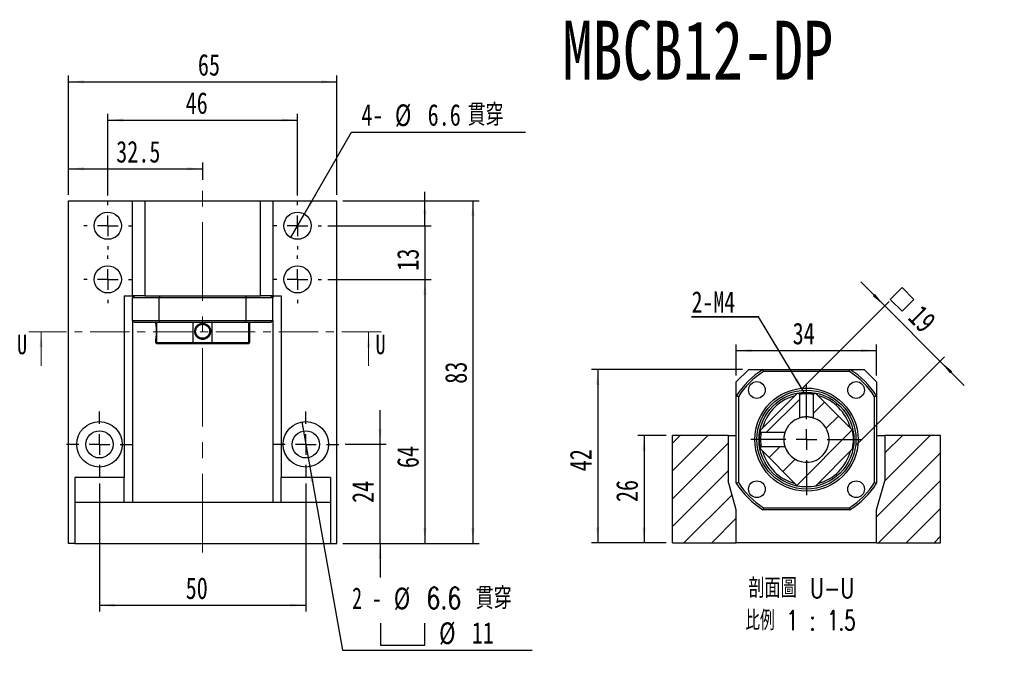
# Model space of a CAD drawing. Header units: millimetres. Extents: x 29 to 286, y 12 to 199.
# Tile 3 of 9: x 29 to 188, y 95 to 199. Entities that reach past the tile are written whole.
import ezdxf

# ---------------------------------------------------------------- set-up
doc = ezdxf.new("R2010")
doc.units = ezdxf.units.MM
doc.linetypes.add('CENTER', pattern=[10.16, 6.35, -1.27, 1.27, -1.27])
doc.linetypes.add('CENTERX2', pattern=[20.32, 12.7, -2.54, 2.54, -2.54])
doc.layers.add('FORMAT', color=7, linetype='Continuous')
doc.styles.add('SLDTEXTSTYLE0', font='TXT', dxfattribs={"width": 0.75})
doc.styles.add('SLDTEXTSTYLE2', font='TXT', dxfattribs={"width": 0.75, "bigfont": 'bigfont'})
doc.styles.add('SLDTEXTSTYLE4', font='TXT', dxfattribs={"width": 0.666667})
doc.styles.add('SLDTEXTSTYLE5', font='TXT', dxfattribs={"width": 0.675, "bigfont": 'bigfont'})
doc.dimstyles.new('SLDDIMSTYLE2', dxfattribs={"dimtxt": 3.5, "dimasz": 2.5, "dimexe": 0, "dimexo": 0.0625, "dimgap": 0.875, "dimtad": 1, "dimdec": 1, "dimlfac": 1.5, "dimrnd": 1e-09, "dimzin": 12, "dimdsep": 46, "dimtxsty": 'SLDTEXTSTYLE0', "dimsah": 1, "dimcen": 0.09, "dimadec": 0, "dimazin": 3, "dimtfac": 1, "dimtdec": 1, "dimtmove": 0, "dimatfit": 0, "dimfxl": 1, "dimfrac": 2, "dimtolj": 1, "dimtzin": 12, "dimarcsym": 0})
doc.dimstyles.new('SLDDIMSTYLE3', dxfattribs={"dimtxt": 3.5, "dimasz": 2.5, "dimexe": 0, "dimexo": 0.0625, "dimgap": 0.875, "dimtad": 1, "dimlfac": 1.5, "dimrnd": 1e-09, "dimzin": 12, "dimdsep": 46, "dimtxsty": 'SLDTEXTSTYLE0', "dimsah": 1, "dimcen": 0.09, "dimadec": 0, "dimazin": 3, "dimtfac": 1, "dimtofl": 0, "dimtmove": 0, "dimatfit": 3, "dimfxl": 1, "dimfrac": 2, "dimtolj": 1, "dimtzin": 12, "dimarcsym": 0})
doc.dimstyles.new('SLDDIMSTYLE4', dxfattribs={"dimtxt": 3.5, "dimasz": 2.5, "dimexe": 0, "dimexo": 0.0625, "dimgap": 0.875, "dimtad": 1, "dimlfac": 1.5, "dimrnd": 1e-09, "dimzin": 12, "dimdsep": 46, "dimtxsty": 'SLDTEXTSTYLE0', "dimsah": 1, "dimcen": 0.09, "dimadec": 0, "dimazin": 3, "dimtfac": 1, "dimtmove": 0, "dimatfit": 0, "dimfxl": 1, "dimfrac": 2, "dimtolj": 1, "dimtzin": 12, "dimarcsym": 0})
doc.dimstyles.new('SLDDIMSTYLE5', dxfattribs={"dimtxt": 3.5, "dimasz": 2.5, "dimexe": 0, "dimexo": 0.0625, "dimgap": 0.875, "dimtad": 0, "dimtih": 1, "dimtoh": 1, "dimdec": 1, "dimlfac": 1.5, "dimrnd": 1e-09, "dimzin": 12, "dimdsep": 46, "dimtxsty": 'SLDTEXTSTYLE0', "dimblk1": 'NONE', "dimsah": 1, "dimcen": 0, "dimadec": 0, "dimazin": 3, "dimtfac": 1, "dimtdec": 1, "dimtmove": 0, "dimatfit": 3, "dimldrblk": 'NONE', "dimfxl": 1, "dimfrac": 2, "dimtolj": 1, "dimtzin": 12, "dimarcsym": 0})

# ---------------------------------------------------------------- blocks, each defined once
blk = doc.blocks.new('_D')
at = {"layer": 'FORMAT', "color": 7}
for p, q in [((37.14, 170.33), (37.14, 175.53)), ((58.81, 172.72), (58.81, 175.53)), ((37.14, 174.53), (58.81, 174.53))]:
    blk.add_line(p, q, dxfattribs=at)
for points in [[(37.14, 174.53), (39.64, 174.28), (39.64, 174.78)], [(58.81, 174.53), (56.31, 174.78), (56.31, 174.28)]]:
    blk.add_solid(points, dxfattribs=at)
at = {"layer": 'FORMAT', "color": 7, "insert": (44.84, 179.04), "char_height": 3.5, "attachment_point": 1, "style": 'SLDTEXTSTYLE0'}
blk.add_mtext('32.5', dxfattribs=at)
blk = doc.blocks.new('_D_1')
at = {"layer": 'FORMAT', "color": 7}
for p, q in [((37.14, 170.33), (37.14, 189.58)), ((80.47, 170.33), (80.47, 189.58)), ((37.14, 188.58), (80.47, 188.58))]:
    blk.add_line(p, q, dxfattribs=at)
for points in [[(37.14, 188.58), (39.64, 188.33), (39.64, 188.83)], [(80.47, 188.58), (77.97, 188.83), (77.97, 188.33)]]:
    blk.add_solid(points, dxfattribs=at)
at = {"layer": 'FORMAT', "color": 7, "insert": (58.04, 193.09), "char_height": 3.5, "attachment_point": 1, "style": 'SLDTEXTSTYLE0'}
blk.add_mtext('65', dxfattribs=at)
blk = doc.blocks.new('_D_2')
at = {"layer": 'FORMAT', "color": 7}
for p, q in [((87.47, 130), (87.47, 135.5)), ((81.81, 130), (88.47, 130)), ((87.47, 114), (87.47, 130)), ((81.47, 114), (88.47, 114)), ((87.47, 114), (87.47, 108.5))]:
    blk.add_line(p, q, dxfattribs=at)
for points in [[(87.47, 130), (87.72, 132.5), (87.22, 132.5)], [(87.47, 114), (87.22, 111.5), (87.72, 111.5)]]:
    blk.add_solid(points, dxfattribs=at)
at = {"layer": 'FORMAT', "color": 7, "insert": (82.95, 120.53), "char_height": 3.5, "attachment_point": 1, "rotation": 90, "style": 'SLDTEXTSTYLE0'}
blk.add_mtext('24', dxfattribs=at)
blk = doc.blocks.new('_D_3')
at = {"layer": 'FORMAT', "color": 7}
for p, q in [((81.47, 169.33), (103.47, 169.33)), ((102.47, 169.33), (102.47, 114)), ((81.47, 114), (103.47, 114))]:
    blk.add_line(p, q, dxfattribs=at)
for points in [[(102.47, 169.33), (102.22, 166.83), (102.72, 166.83)], [(102.47, 114), (102.72, 116.5), (102.22, 116.5)]]:
    blk.add_solid(points, dxfattribs=at)
at = {"layer": 'FORMAT', "color": 7, "insert": (97.96, 139.79), "char_height": 3.5, "attachment_point": 1, "rotation": 90, "style": 'SLDTEXTSTYLE0'}
blk.add_mtext('83', dxfattribs=at)
blk = doc.blocks.new('SW_SYMBOL_HOLE_SPOT')
at = {"layer": 'FORMAT', "color": 0}
for p, q in [((0, 875), (0, 75)), ((1600, 75), (1600, 875)), ((0, 75), (1600, 75))]:
    blk.add_line(p, q, dxfattribs=at)
blk = doc.blocks.new('_D_4')
at = {"layer": 'FORMAT'}
for p, q in [((74.83, 133.61), (76.11, 126.39)), ((76.11, 126.39), (81.37, 96.72)), ((81.37, 96.72), (112.05, 96.72))]:
    blk.add_line(p, q, dxfattribs=at)
blk.add_solid([(76.11, 126.39), (76.3, 123.88), (76.8, 123.97)], dxfattribs=at)
at = {"layer": 'FORMAT', "xscale": 0.0044707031, "yscale": 0.0044707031, "zscale": 0.0044707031}
blk.add_blockref('SW_SYMBOL_HOLE_SPOT', (87.55, 97.2), dxfattribs=at)
at = {"layer": 'FORMAT', "char_height": 3.5, "attachment_point": 1}
for s, insert, style in [('2 -', (82.96, 106.89), 'SLDTEXTSTYLE4'), ('%%c', (89.68, 106.84), 'SLDTEXTSTYLE0'), ('6.6 \\M+18AD1\\M+190FA', (94.96, 106.89), 'SLDTEXTSTYLE2'), ('%%c', (97, 101.23), 'SLDTEXTSTYLE0'), ('11', (102.28, 101.28), 'SLDTEXTSTYLE0')]:
    blk.add_mtext(s, dxfattribs=dict(at, insert=insert, style=style))
blk = doc.blocks.new('_NONE')
blk = doc.blocks.new('_D_5')
at = {"layer": 'FORMAT', "color": 7}
for p, q in [((43.47, 170.2), (43.47, 183.4)), ((74.14, 170.2), (74.14, 183.4)), ((43.47, 182.4), (74.14, 182.4))]:
    blk.add_line(p, q, dxfattribs=at)
for points in [[(43.47, 182.4), (45.97, 182.15), (45.97, 182.65)], [(74.14, 182.4), (71.64, 182.65), (71.64, 182.15)]]:
    blk.add_solid(points, dxfattribs=at)
at = {"layer": 'FORMAT', "color": 7, "insert": (56.06, 186.91), "char_height": 3.5, "attachment_point": 1, "style": 'SLDTEXTSTYLE0'}
blk.add_mtext('46', dxfattribs=at)
blk = doc.blocks.new('_D_6')
at = {"layer": 'FORMAT', "color": 7}
for p, q in [((94.71, 165.33), (94.71, 170.83)), ((79.01, 165.33), (95.71, 165.33)), ((94.71, 165.33), (94.71, 156.66)), ((79.01, 156.66), (95.71, 156.66)), ((94.71, 156.66), (94.71, 151.16))]:
    blk.add_line(p, q, dxfattribs=at)
for points in [[(94.71, 165.33), (94.96, 167.83), (94.46, 167.83)], [(94.71, 156.66), (94.46, 154.16), (94.96, 154.16)]]:
    blk.add_solid(points, dxfattribs=at)
at = {"layer": 'FORMAT', "color": 7, "insert": (90.2, 158.06), "char_height": 3.5, "attachment_point": 1, "rotation": 90, "style": 'SLDTEXTSTYLE0'}
blk.add_mtext('13', dxfattribs=at)
blk = doc.blocks.new('_D_7')
at = {"layer": 'FORMAT', "color": 7}
for p, q in [((79.01, 156.66), (95.71, 156.66)), ((94.71, 156.66), (94.71, 114)), ((81.47, 114), (95.71, 114))]:
    blk.add_line(p, q, dxfattribs=at)
for points in [[(94.71, 156.66), (94.46, 154.16), (94.96, 154.16)], [(94.71, 114), (94.96, 116.5), (94.46, 116.5)]]:
    blk.add_solid(points, dxfattribs=at)
at = {"layer": 'FORMAT', "color": 7, "insert": (90.2, 126.16), "char_height": 3.5, "attachment_point": 1, "rotation": 90, "style": 'SLDTEXTSTYLE0'}
blk.add_mtext('64', dxfattribs=at)
blk = doc.blocks.new('_D_8')
at = {"layer": 'FORMAT', "color": 7}
for p, q in [((42.14, 123.66), (42.14, 103)), ((75.47, 123.66), (75.47, 103)), ((42.14, 104), (75.47, 104))]:
    blk.add_line(p, q, dxfattribs=at)
for points in [[(42.14, 104), (44.64, 103.75), (44.64, 104.25)], [(75.47, 104), (72.97, 104.25), (72.97, 103.75)]]:
    blk.add_solid(points, dxfattribs=at)
at = {"layer": 'FORMAT', "color": 7, "insert": (56.06, 108.51), "char_height": 3.5, "attachment_point": 1, "style": 'SLDTEXTSTYLE0'}
blk.add_mtext('50', dxfattribs=at)
blk = doc.blocks.new('_D_9')
at = {"layer": 'FORMAT'}
for p, q in [((75.24, 167.24), (82.86, 180.43)), ((82.86, 180.43), (110.95, 180.43)), ((73.04, 163.43), (75.24, 167.24))]:
    blk.add_line(p, q, dxfattribs=at)
blk.add_solid([(75.24, 167.24), (76.71, 169.28), (76.27, 169.53)], dxfattribs=at)
at = {"layer": 'FORMAT', "char_height": 3.5, "attachment_point": 1}
for s, insert, style in [('4-', (84.44, 184.99), 'SLDTEXTSTYLE0'), ('%%c', (89.87, 184.94), 'SLDTEXTSTYLE0'), ('6.6', (95.15, 184.99), 'SLDTEXTSTYLE0'), ('\\M+18AD1\\M+190FA', (101.62, 184.99), 'SLDTEXTSTYLE2')]:
    blk.add_mtext(s, dxfattribs=dict(at, insert=insert, style=style))
blk = doc.blocks.new('SW_CENTERMARKSYMBOL_2')
at = {"layer": 'FORMAT', "color": 0}
for p, q in [((0, 3.33), (0, 5.33)), ((0, 0), (0, 1.67)), ((-3.33, 0), (-5.33, 0)), ((0, 0), (-1.67, 0)), ((0, 0), (0, -1.67)), ((0, 0), (1.67, 0)), ((3.33, 0), (5.33, 0)), ((0, -3.33), (0, -5.33))]:
    blk.add_line(p, q, dxfattribs=at)
blk = doc.blocks.new('SW_CENTERMARKSYMBOL_3')
at = {"layer": 'FORMAT', "color": 0}
for p, q in [((0, 3.33), (0, 3.87)), ((0, 0), (0, 1.67)), ((-3.33, 0), (-3.87, 0)), ((0, 0), (-1.67, 0)), ((0, 0), (0, -1.67)), ((0, 0), (1.67, 0)), ((3.33, 0), (3.87, 0)), ((0, -3.33), (0, -3.87))]:
    blk.add_line(p, q, dxfattribs=at)
blk = doc.blocks.new('SW_CENTERMARKSYMBOL_4')
at = {"layer": 'FORMAT', "color": 0}
for p, q in [((0, 3.33), (0, 3.87)), ((0, 0), (0, 1.67)), ((-3.33, 0), (-3.87, 0)), ((0, 0), (-1.67, 0)), ((0, 0), (0, -1.67)), ((0, 0), (1.67, 0)), ((3.33, 0), (3.87, 0)), ((0, -3.33), (0, -3.87))]:
    blk.add_line(p, q, dxfattribs=at)
blk = doc.blocks.new('SW_CENTERMARKSYMBOL_5')
at = {"layer": 'FORMAT', "color": 0}
for p, q in [((0, 3.33), (0, 3.87)), ((0, 0), (0, 1.67)), ((-3.33, 0), (-3.87, 0)), ((0, 0), (-1.67, 0)), ((0, 0), (0, -1.67)), ((0, 0), (1.67, 0)), ((3.33, 0), (3.87, 0)), ((0, -3.33), (0, -3.87))]:
    blk.add_line(p, q, dxfattribs=at)
blk = doc.blocks.new('SW_CENTERMARKSYMBOL_6')
at = {"layer": 'FORMAT', "color": 0}
for p, q in [((0, 3.33), (0, 3.87)), ((0, 0), (0, 1.67)), ((-3.33, 0), (-3.87, 0)), ((0, 0), (-1.67, 0)), ((0, 0), (0, -1.67)), ((0, 0), (1.67, 0)), ((3.33, 0), (3.87, 0)), ((0, -3.33), (0, -3.87))]:
    blk.add_line(p, q, dxfattribs=at)
blk = doc.blocks.new('SW_CENTERMARKSYMBOL_7')
at = {"layer": 'FORMAT', "color": 0}
for p, q in [((0, 3.33), (0, 5.33)), ((0, 0), (0, 1.67)), ((-3.33, 0), (-5.33, 0)), ((0, 0), (-1.67, 0)), ((0, 0), (0, -1.67)), ((0, 0), (1.67, 0)), ((3.33, 0), (5.33, 0)), ((0, -3.33), (0, -5.33))]:
    blk.add_line(p, q, dxfattribs=at)
blk = doc.blocks.new('_D_10')
at = {"layer": 'FORMAT', "color": 7}
for p, q in [((133.68, 131.43), (129.11, 131.43)), ((130.11, 131.43), (130.11, 114.1)), ((133.68, 114.1), (129.11, 114.1))]:
    blk.add_line(p, q, dxfattribs=at)
for points in [[(130.11, 131.43), (129.86, 128.93), (130.36, 128.93)], [(130.11, 114.1), (130.36, 116.6), (129.86, 116.6)]]:
    blk.add_solid(points, dxfattribs=at)
at = {"layer": 'FORMAT', "color": 7, "insert": (125.6, 120.67), "char_height": 3.5, "attachment_point": 1, "rotation": 90, "style": 'SLDTEXTSTYLE0'}
blk.add_mtext('26', dxfattribs=at)
blk = doc.blocks.new('SW_SYMBOL_MOD_BOX')
at = {"layer": 'FORMAT', "color": 0}
for p, q in [((200, 200), (200, 800)), ((200, 800), (800, 800)), ((800, 800), (800, 200)), ((200, 200), (800, 200))]:
    blk.add_line(p, q, dxfattribs=at)
blk = doc.blocks.new('_D_11')
at = {"layer": 'FORMAT', "color": 7}
for p, q in [((168.99, 152.37), (165.1, 156.26)), ((155.54, 138.92), (169.7, 153.08)), ((168.99, 152.37), (177.95, 143.41)), ((164.5, 129.96), (178.66, 144.12)), ((177.95, 143.41), (181.84, 139.52))]:
    blk.add_line(p, q, dxfattribs=at)
for points in [[(168.99, 152.37), (167.4, 154.31), (167.05, 153.96)], [(177.95, 143.41), (179.54, 141.47), (179.89, 141.82)]]:
    blk.add_solid(points, dxfattribs=at)
at = {"layer": 'FORMAT', "color": 7, "xscale": 0.0044707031, "yscale": 0.0044707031, "zscale": 0.0044707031, "rotation": 315}
blk.add_blockref('SW_SYMBOL_MOD_BOX', (168.62, 153.43), dxfattribs=at)
at = {"layer": 'FORMAT', "color": 7, "insert": (175.04, 152.78), "char_height": 3.5, "attachment_point": 1, "rotation": 315, "style": 'SLDTEXTSTYLE0'}
blk.add_mtext('19', dxfattribs=at)
blk = doc.blocks.new('_D_12')
at = {"layer": 'FORMAT', "color": 7}
for p, q in [((146.01, 142.1), (121.63, 142.1)), ((122.63, 142.1), (122.63, 114.1)), ((133.68, 114.1), (121.63, 114.1))]:
    blk.add_line(p, q, dxfattribs=at)
for points in [[(122.63, 142.1), (122.38, 139.6), (122.88, 139.6)], [(122.63, 114.1), (122.88, 116.6), (122.38, 116.6)]]:
    blk.add_solid(points, dxfattribs=at)
at = {"layer": 'FORMAT', "color": 7, "insert": (118.12, 125.65), "char_height": 3.5, "attachment_point": 1, "rotation": 90, "style": 'SLDTEXTSTYLE0'}
blk.add_mtext('42', dxfattribs=at)
blk = doc.blocks.new('_D_13')
at = {"layer": 'FORMAT', "color": 7}
for p, q in [((145.01, 141.1), (145.01, 146.15)), ((145.01, 145.15), (167.68, 145.15)), ((167.68, 141.1), (167.68, 146.15))]:
    blk.add_line(p, q, dxfattribs=at)
for points in [[(145.01, 145.15), (147.51, 144.9), (147.51, 145.4)], [(167.68, 145.15), (165.18, 145.4), (165.18, 144.9)]]:
    blk.add_solid(points, dxfattribs=at)
at = {"layer": 'FORMAT', "color": 7, "insert": (154.11, 149.66), "char_height": 3.5, "attachment_point": 1, "style": 'SLDTEXTSTYLE0'}
blk.add_mtext('34', dxfattribs=at)
blk = doc.blocks.new('SW_NOTE_2')
at = {"layer": 'FORMAT', "color": 0, "char_height": 3.175, "attachment_point": 2}
for s, insert, style in [('\\M+19655\\M+196CA\\M+19AA4 U-U', (10.32, 4.09), 'SLDTEXTSTYLE2'), ('\\M+194E4\\M+197E1 1 : 1.5', (10.2, -1.14), 'SLDTEXTSTYLE5')]:
    blk.add_mtext(s, dxfattribs=dict(at, insert=insert, style=style))
blk = doc.blocks.new('SW_NOTE_3')
at = {"layer": 'FORMAT', "color": 0}
for p, q in [((0, 0.31), (10.79, 0.31)), ((10.79, 0.31), (0, 0.31)), ((0, 0.31), (10.79, 0.31)), ((10.79, 0.31), (0, 0.31)), ((0, 0.31), (10.79, 0.31)), ((10.79, 0.31), (0, 0.31))]:
    blk.add_line(p, q, dxfattribs=at)
at = {"layer": 'FORMAT', "color": 0, "insert": (0, 4.43), "char_height": 3.44, "attachment_point": 1, "style": 'SLDTEXTSTYLE0'}
blk.add_mtext('2-M4', dxfattribs=at)
blk = doc.blocks.new('SW_CENTERMARKSYMBOL_8')
at = {"layer": 'FORMAT', "color": 0}
for p, q in [((0, 3.33), (0, 9)), ((0, 0), (0, 1.67)), ((-3.33, 0), (-9, 0)), ((0, 0), (-1.67, 0)), ((0, 0), (0, -1.67)), ((0, 0), (1.67, 0)), ((3.33, 0), (9, 0)), ((0, -3.33), (0, -9))]:
    blk.add_line(p, q, dxfattribs=at)

msp = doc.modelspace()

# ---------------------------------------------------------------- hatches: boundary and pattern name
at = {"layer": 'FORMAT', "linetype": 'Continuous', "lineweight": 18}
h = msp.add_hatch(dxfattribs=at)
h.set_pattern_fill('ANSI31', color=256, style=0)
edge = h.paths.add_edge_path(flags=0)
edge.add_arc((156.3449, 130.7633), 7.6, 189.877729, 191.44269)
edge.add_line((148.8959, 129.2555), (154.8371, 123.3143))
edge.add_arc((156.3449, 130.7633), 7.6, 258.55731, 281.44269)
edge.add_line((157.8526, 123.3143), (163.7938, 129.2555))
edge.add_arc((156.3449, 130.7633), 7.6, 348.55731, 371.44269)
edge.add_line((163.7938, 132.271), (157.8526, 138.2122))
edge.add_arc((156.3449, 130.7633), 7.6, 78.55731, 80.123495)
edge.add_spline(control_points=[(157.6485, 138.2506), (157.6339, 138.2362), (157.6193, 138.2217), (157.6048, 138.2072), (157.5903, 138.1927), (157.5758, 138.1782), (157.5613, 138.1637), (157.5329, 138.1354), (157.5045, 138.1071), (157.4761, 138.0787)], knot_values=[0, 0, 0, 0, 0.00009231, 0.00009231, 0.00009231, 0.00018461, 0.00018461, 0.00018461, 0.00036505, 0.00036505, 0.00036505, 0.00036505], weights=[1, 1, 1, 1, 1, 1, 1, 1, 1, 1], degree=3, periodic=0)
edge.add_line((157.4761, 138.0787), (157.4762, 134.251))
edge.add_arc((156.3449, 130.7633), 3.6667, -162.028209, 72.028209, ccw=False)
edge.add_line((152.8571, 129.6319), (149.0293, 129.6319))
edge.add_spline(control_points=[(149.0293, 129.6319), (149.0149, 129.6175), (149.0004, 129.603), (148.9859, 129.5885), (148.9714, 129.574), (148.9569, 129.5594), (148.9424, 129.5449), (148.9141, 129.5166), (148.8858, 129.4882), (148.8575, 129.4598)], knot_values=[0, 0, 0, 0, 0.00009231, 0.00009231, 0.00009231, 0.00018461, 0.00018461, 0.00018461, 0.00036505, 0.00036505, 0.00036505, 0.00036505], weights=[1, 1, 1, 1, 1, 1, 1, 1, 1, 1], degree=3, periodic=0)
h = msp.add_hatch(dxfattribs=at)
h.set_pattern_fill('ANSI31', color=256, style=0)
edge = h.paths.add_edge_path(flags=0)
edge.add_arc((156.3449, 130.7633), 7.6, 168.55731, 170.123382)
edge.add_spline(control_points=[(148.8575, 132.0669), (148.872, 132.0523), (148.8864, 132.0378), (148.9009, 132.0233), (148.9154, 132.0087), (148.9299, 131.9942), (148.9444, 131.9797), (148.9728, 131.9513), (149.0011, 131.923), (149.0294, 131.8946)], knot_values=[0, 0, 0, 0, 0.00009231, 0.00009231, 0.00009231, 0.00018461, 0.00018461, 0.00018461, 0.00036505, 0.00036505, 0.00036505, 0.00036505], weights=[1, 1, 1, 1, 1, 1, 1, 1, 1, 1], degree=3, periodic=0)
edge.add_line((149.0294, 131.8946), (152.8571, 131.8946))
edge.add_arc((156.3449, 130.7633), 3.6667, 107.971791, 162.028209, ccw=False)
edge.add_line((155.2135, 134.251), (155.2135, 138.0788))
edge.add_spline(control_points=[(155.2135, 138.0788), (155.1991, 138.0932), (155.1846, 138.1077), (155.1701, 138.1222), (155.1555, 138.1367), (155.141, 138.1512), (155.1265, 138.1657), (155.0981, 138.194), (155.0698, 138.2224), (155.0414, 138.2507)], knot_values=[0, 0, 0, 0, 0.00009231, 0.00009231, 0.00009231, 0.00018461, 0.00018461, 0.00018461, 0.00036505, 0.00036505, 0.00036505, 0.00036505], weights=[1, 1, 1, 1, 1, 1, 1, 1, 1, 1], degree=3, periodic=0)
edge.add_arc((156.3449, 130.7633), 7.6, 99.875503, 101.44269)
edge.add_line((154.8371, 138.2122), (148.8959, 132.271))
h = msp.add_hatch(dxfattribs=at)
h.set_pattern_fill('ANSI31', color=256, style=0)
h.paths.add_polyline_path([(143.6782, 124.0966), (143.6782, 131.4299), (134.6782, 131.4299), (134.6782, 114.0966), (145.0115, 114.0966), (145.0115, 119.4299)], flags=0)
h = msp.add_hatch(dxfattribs=at)
h.set_pattern_fill('ANSI31', color=256, style=0)
h.paths.add_polyline_path([(167.6782, 119.4299), (167.6782, 114.0966), (178.0115, 114.0966), (178.0115, 131.4299), (169.0115, 131.4299), (169.0115, 124.0966)], flags=0)

# ---------------------------------------------------------------- linework, layer by layer
at = {"color": 7, "linetype": 'Continuous', "lineweight": 25}
for p, q in [((37.1402, 113.997), (37.1402, 169.3303)), ((37.1402, 169.3303), (47.4735, 169.3303)), ((47.4735, 153.997), (47.4735, 169.3303)), ((47.4735, 169.3303), (49.4735, 169.3303)), ((49.4735, 169.3303), (49.4735, 153.997)), ((49.4735, 169.3303), (68.1402, 169.3303)), ((68.1402, 153.997), (68.1402, 169.3303)), ((68.1402, 169.3303), (70.1402, 169.3303)), ((70.1402, 169.3303), (70.1402, 153.997)), ((70.1402, 169.3303), (80.4735, 169.3303)), ((80.4735, 113.997), (80.4735, 169.3303)), ((46.1402, 153.997), (46.1402, 124.6636)), ((46.1402, 153.997), (47.4735, 153.997)), ((49.4735, 153.997), (47.4735, 153.997)), ((47.4735, 153.997), (47.4735, 153.6636)), ((51.7831, 153.6636), (47.4735, 153.6636)), ((47.4735, 149.997), (47.4735, 153.6636)), ((49.4735, 153.997), (68.1402, 153.997)), ((65.8306, 153.6636), (51.7831, 153.6636)), ((51.7831, 149.997), (51.7831, 153.6636)), ((70.1402, 153.6636), (65.8306, 153.6636)), ((65.8306, 149.997), (65.8306, 153.6636)), ((70.1402, 153.997), (68.1402, 153.997)), ((70.1402, 153.997), (71.4735, 153.997)), ((70.1402, 153.997), (70.1402, 153.6636)), ((70.1402, 149.997), (70.1402, 153.6636)), ((71.4735, 153.997), (71.4735, 124.6636)), ((47.4735, 149.997), (51.7831, 149.997)), ((47.4735, 149.997), (47.4735, 120.6636)), ((51.8787, 149.6636), (47.8069, 149.6636)), ((51.2069, 149.6636), (51.2069, 149.539)), ((51.3579, 149.6636), (51.3579, 146.4636)), ((51.7831, 149.997), (65.8306, 149.997)), ((65.7351, 149.6636), (51.8787, 149.6636)), ((57.2991, 146.4636), (57.2991, 149.6636)), ((60.3146, 149.6636), (60.3146, 146.4636)), ((69.8069, 149.6636), (65.7351, 149.6636)), ((65.8306, 149.997), (70.1402, 149.997)), ((66.2558, 146.4636), (66.2558, 149.6636)), ((66.4069, 146.4636), (66.4069, 149.6636)), ((70.1402, 149.997), (70.1402, 120.6636)), ((51.2069, 146.9885), (51.2069, 146.4636)), ((51.2069, 146.4636), (51.4069, 146.2636)), ((51.2069, 146.4636), (51.3579, 146.4636)), ((51.3579, 146.4636), (57.2991, 146.4636)), ((57.2991, 146.4636), (60.3146, 146.4636)), ((60.3146, 146.4636), (66.2558, 146.4636)), ((66.2069, 146.2636), (66.4069, 146.4636)), ((66.2558, 146.4636), (66.4069, 146.4636)), ((51.5423, 146.2636), (51.4069, 146.2636)), ((57.3976, 146.2636), (51.5423, 146.2636)), ((60.2162, 146.2636), (57.3976, 146.2636)), ((66.0714, 146.2636), (60.2162, 146.2636)), ((66.2069, 146.2636), (66.0714, 146.2636)), ((147.0115, 142.0966), (145.0115, 140.0966)), ((147.0115, 142.0966), (149.3211, 142.0966)), ((149.3211, 142.0966), (163.3686, 142.0966)), ((163.2731, 141.7633), (149.4167, 141.7633)), ((163.3686, 142.0966), (165.6782, 142.0966)), ((167.6782, 140.0966), (165.6782, 142.0966)), ((145.0115, 137.787), (145.0115, 140.0966)), ((167.6782, 140.0966), (167.6782, 137.787)), ((145.0115, 123.7395), (145.0115, 137.787)), ((145.3449, 137.6915), (145.3449, 123.8351)), ((154.8371, 138.2122), (148.8959, 132.271)), ((155.2135, 138.0788), (155.2135, 134.251)), ((157.4762, 134.251), (157.4762, 138.0788)), ((157.631, 138.2537), (157.6483, 138.2507)), ((163.7938, 132.271), (157.8526, 138.2122)), ((167.3449, 123.8351), (167.3449, 137.6915)), ((167.6782, 137.787), (167.6782, 123.7395)), ((148.8545, 132.0494), (148.8575, 132.0668)), ((134.6782, 114.0966), (134.6782, 131.4299)), ((143.6782, 131.4299), (134.6782, 131.4299)), ((143.6782, 131.4299), (143.6782, 124.0966)), ((143.6782, 131.4299), (145.0115, 131.4299)), ((152.8571, 131.8946), (149.0293, 131.8946)), ((167.6782, 131.4299), (169.0115, 131.4299)), ((169.0115, 131.4299), (169.0115, 124.0966)), ((178.0115, 131.4299), (169.0115, 131.4299)), ((178.0115, 114.0966), (178.0115, 131.4299)), ((148.8959, 129.2555), (154.8371, 123.3143)), ((149.0293, 129.6319), (152.8571, 129.6319)), ((157.8526, 123.3143), (163.7938, 129.2555)), ((46.1402, 124.6636), (38.1402, 124.6636)), ((38.1402, 124.6636), (38.1402, 120.6636)), ((46.1402, 120.6636), (46.1402, 124.6636)), ((79.4735, 124.6636), (71.4735, 124.6636)), ((71.4735, 120.6636), (71.4735, 124.6636)), ((79.4735, 124.6636), (79.4735, 120.6636)), ((145.0115, 119.4299), (143.6782, 124.0966)), ((167.6782, 119.4299), (169.0115, 124.0966)), ((38.1402, 120.6636), (79.4735, 120.6636)), ((38.1402, 120.6636), (38.1402, 113.997)), ((79.4735, 120.6636), (79.4735, 113.997)), ((145.0115, 114.0966), (145.0115, 119.4299)), ((163.3686, 119.4299), (149.3211, 119.4299)), ((149.4167, 119.7633), (163.2731, 119.7633)), ((167.6782, 114.0966), (167.6782, 119.4299)), ((38.1402, 113.997), (37.1402, 113.997)), ((38.1402, 113.997), (79.4735, 113.997)), ((79.4735, 113.997), (80.4735, 113.997)), ((134.6782, 114.0966), (145.0115, 114.0966)), ((167.6782, 114.0966), (145.0115, 114.0966)), ((167.6782, 114.0966), (178.0115, 114.0966))]:
    msp.add_line(p, q, dxfattribs=at)
at = {"color": 7, "linetype": 'CENTER', "lineweight": 18}
msp.add_line((87.6158, 148.1965), (30.7087, 148.1965), dxfattribs=at)
at = {"color": 7, "linetype": 'Continuous', "lineweight": 18}
for p, q in [((32.7087, 142.6965), (32.7087, 148.1965)), ((85.6158, 142.6965), (85.6158, 148.1965))]:
    msp.add_line(p, q, dxfattribs=at)
at = {"color": 7, "linetype": 'Continuous', "lineweight": 25, "flags": 128}
for points in [[(155.2136, 138.0787), (155.1701, 138.1222), (155.1265, 138.1657), (155.084, 138.2082), (155.0414, 138.2507)], [(157.6484, 138.2507), (157.6048, 138.2072), (157.5613, 138.1637), (157.5187, 138.1212), (157.4761, 138.0787)], [(148.8575, 132.0668), (148.9009, 132.0233), (148.9444, 131.9797), (148.9869, 131.9371), (149.0294, 131.8946)], [(149.5709, 133.5723), (149.3858, 133.0762), (149.2525, 132.6276)], [(149.0294, 129.632), (148.9859, 129.5885), (148.9424, 129.5449), (148.9, 129.5024), (148.8575, 129.4598)]]:
    msp.add_lwpolyline(points, dxfattribs=at)
at = {"color": 7, "linetype": 'Continuous', "lineweight": 25}
for centre, radius in [((43.4735, 165.3303), 2.2), ((74.1402, 165.3303), 2.2), ((43.4735, 156.6636), 2.2), ((74.1402, 156.6636), 2.2), ((148.331, 138.7772), 1.35), ((164.3587, 138.7772), 1.35), ((156.3449, 130.7633), 8.3333), ((156.3449, 130.7633), 8), ((156.3449, 130.7633), 7.6667), ((42.1402, 129.997), 3.6667), ((75.4735, 129.997), 3.6667), ((42.1402, 129.997), 2.2), ((75.4735, 129.997), 2.2), ((148.331, 122.7494), 1.35), ((164.3587, 122.7494), 1.35)]:
    msp.add_circle(centre, radius, dxfattribs=at)
for radius, start, end in [(13.3333, 121.788331, 148.211669), (13, 122.204228, 147.795772), (13, 32.204228, 57.795772), (13.3333, 31.788331, 58.211669), (7.3333, 104.727359, 157.477326), (7.6, 99.877636, 101.44269), (7.6, 78.55731, 80.123495), (7.3333, 14.727359, 75.272641), (3.6667, 107.971791, 162.028209), (3.6667, 197.971791, 72.028209), (7.6, 168.55731, 170.123382), (7.6, 348.55731, 11.44269), (7.6, 189.877729, 191.44269), (7.3333, 194.727359, 255.272641), (7.3333, 284.727359, 345.272641), (13.3333, 211.788331, 238.211669), (13, 212.204228, 237.795772), (7.6, 258.55731, 281.44269), (13, 302.204228, 327.795772), (13.3333, 301.788331, 328.211669)]:
    msp.add_arc((156.3449, 130.7633), radius, start, end, dxfattribs=at)
for points in [[(47.8069, 153.997), (47.6958, 153.8859), (47.5847, 153.7748), (47.4735, 153.6636)], [(51.8787, 153.997), (51.8466, 153.8859), (51.8148, 153.7748), (51.7831, 153.6636)], [(65.7351, 153.997), (65.7671, 153.8859), (65.799, 153.7748), (65.8306, 153.6636)], [(69.8069, 153.997), (69.918, 153.8859), (70.0291, 153.7748), (70.1402, 153.6636)], [(47.8069, 149.6636), (47.6958, 149.7747), (47.5847, 149.8858), (47.4735, 149.997)], [(51.8787, 149.6636), (51.8466, 149.7747), (51.8148, 149.8858), (51.7831, 149.997)], [(65.7351, 149.6636), (65.7671, 149.7747), (65.799, 149.8858), (65.8306, 149.997)], [(70.1402, 149.997), (70.0291, 149.8858), (69.918, 149.7747), (69.8069, 149.6636)], [(51.3579, 146.4636), (51.4193, 146.3969), (51.4808, 146.3303), (51.5423, 146.2636)], [(57.2991, 146.4636), (57.3321, 146.3969), (57.3649, 146.3303), (57.3976, 146.2636)], [(60.3146, 146.4636), (60.2817, 146.3969), (60.2489, 146.3303), (60.2162, 146.2636)], [(66.2558, 146.4636), (66.1944, 146.3969), (66.133, 146.3303), (66.0714, 146.2636)], [(149.4167, 141.7633), (149.3846, 141.8744), (149.3527, 141.9855), (149.3211, 142.0966)], [(163.2731, 141.7633), (163.3051, 141.8744), (163.337, 141.9855), (163.3686, 142.0966)], [(145.3449, 137.6915), (145.2338, 137.7235), (145.1227, 137.7554), (145.0115, 137.787)], [(167.6782, 137.787), (167.5671, 137.7554), (167.4559, 137.7235), (167.3449, 137.6915)], [(145.3449, 123.8351), (145.2338, 123.803), (145.1227, 123.7712), (145.0115, 123.7395)], [(167.3449, 123.8351), (167.4559, 123.803), (167.5671, 123.7712), (167.6782, 123.7395)], [(149.4167, 119.7633), (149.3846, 119.6522), (149.3527, 119.5411), (149.3211, 119.4299)], [(163.2731, 119.7633), (163.3051, 119.6522), (163.337, 119.5411), (163.3686, 119.4299)]]:
    msp.add_open_spline(points, degree=3, dxfattribs=at)
for points, knots in [([(51.2069, 149.539), (51.2104, 149.5217), (51.2176, 149.4873), (51.263, 149.1856), (51.3007, 148.8394), (51.3172, 148.5161), (51.3212, 148.2658), (51.3169, 148.0132), (51.2997, 147.6925), (51.2633, 147.3397), (51.2174, 147.04), (51.2104, 147.0057), (51.2069, 146.9885)], [0, 0, 0, 0, 0.12617436, 0.25179296, 0.37634881, 0.43715935, 0.50031354, 0.56168888, 0.62419257, 0.74823488, 0.87398198, 1, 1, 1, 1]), ([(58.8069, 146.9882), (58.6351, 146.9883), (58.2923, 147.0475), (57.9088, 147.3097), (57.6603, 147.6158), (57.528, 147.9285), (57.4909, 148.2342), (57.5182, 148.5141), (57.5949, 148.7548), (57.7152, 148.9778), (57.9332, 149.2359), (58.2933, 149.48), (58.8076, 149.5685), (59.3224, 149.4801), (59.7052, 149.2173), (59.9536, 148.9108), (60.0859, 148.5981), (60.1229, 148.2923), (60.0954, 148.0124), (60.0184, 147.7716), (59.8978, 147.5485), (59.6797, 147.2908), (59.3205, 147.0467), (58.9783, 146.9881), (58.8069, 146.9882)], [0, 0, 0, 0, 0.06302637, 0.1257751, 0.16799929, 0.20838011, 0.25006499, 0.28072307, 0.31194474, 0.34314712, 0.37421618, 0.43702909, 0.50016045, 0.56306147, 0.62580913, 0.66809106, 0.70848525, 0.75013546, 0.78081705, 0.81206657, 0.84327613, 0.87436989, 0.93709818, 1, 1, 1, 1]), ([(58.8069, 147.1303), (58.8895, 147.1303), (59.0712, 147.1502), (59.3521, 147.2527), (59.6208, 147.4497), (59.8179, 147.7184), (59.9203, 147.9997), (59.9544, 148.3098), (59.8894, 148.6891), (59.6629, 149.0468), (59.3532, 149.2739), (59.0722, 149.3767), (58.7608, 149.4113), (58.3804, 149.3459), (58.0223, 149.1183), (57.7956, 148.8082), (57.6933, 148.5269), (57.6594, 148.217), (57.7244, 147.8379), (57.9363, 147.5037), (58.1987, 147.2965), (58.4127, 147.1932), (58.616, 147.1408), (58.7463, 147.1303), (58.8069, 147.1303)], [0, 0, 0, 0, 0.03484118, 0.07651579, 0.12504644, 0.17388837, 0.21560306, 0.25021106, 0.30466012, 0.37490721, 0.42348266, 0.46516478, 0.49997572, 0.55482116, 0.62488782, 0.67367422, 0.71535908, 0.74996322, 0.80437007, 0.87461539, 0.91177621, 0.94505305, 0.97445545, 1, 1, 1, 1]), ([(155.0601, 138.2539), (155.0614, 138.2541), (155.07, 138.2556), (155.1357, 138.2667), (155.2523, 138.2848), (155.4183, 138.3073), (155.6154, 138.3292), (155.8409, 138.3478), (156.0872, 138.3603), (156.346, 138.3648), (156.6044, 138.3603), (156.85, 138.3477), (157.0749, 138.3291), (157.2736, 138.3071), (157.4399, 138.2845), (157.5651, 138.2649), (157.606, 138.2579), (157.6264, 138.2544)], [0, 0, 0, 0, 0.01206882, 0.0822865, 0.15246078, 0.22233523, 0.29461349, 0.36428573, 0.43414206, 0.50695142, 0.57945991, 0.64910192, 0.7186541, 0.79090348, 0.86297173, 0.93169239, 1, 1, 1, 1]), ([(157.4632, 138.0819), (157.4488, 138.085), (157.4177, 138.0916), (157.3126, 138.1094), (157.1545, 138.1335), (156.9533, 138.1578), (156.7395, 138.1751), (156.5366, 138.1858), (156.3459, 138.1899), (156.1548, 138.1859), (155.9512, 138.1752), (155.7369, 138.1579), (155.5357, 138.1336), (155.3768, 138.1094), (155.2735, 138.0918), (155.2228, 138.0814), (155.2098, 138.0778), (155.2115, 138.0783), (155.2115, 138.0783)], [0, 0, 0, 0, 0.06073551, 0.13081367, 0.20933696, 0.2874303, 0.35733017, 0.41905651, 0.47264416, 0.5264802, 0.58839968, 0.65843788, 0.7366152, 0.81508398, 0.88511214, 0.94671867, 0.99993795, 1, 1, 1, 1]), ([(157.475, 134.2514), (157.4753, 134.2513), (157.476, 134.2511), (157.4457, 134.2609), (157.3868, 134.2791), (157.299, 134.3041), (157.1857, 134.333), (157.0467, 134.3632), (156.8864, 134.3911), (156.7078, 134.4135), (156.5214, 134.4273), (156.3303, 134.4315), (156.1453, 134.426), (155.966, 134.4117), (155.7989, 134.3903), (155.644, 134.3634), (155.5063, 134.3336), (155.389, 134.3037), (155.2982, 134.2777), (155.2379, 134.259), (155.212, 134.2505), (155.2133, 134.251), (155.2136, 134.2511)], [0, 0, 0, 0, 0.029844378, 0.080091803, 0.131760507, 0.182780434, 0.235158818, 0.288407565, 0.343173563, 0.396742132, 0.451984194, 0.503531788, 0.556651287, 0.60701803, 0.658782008, 0.710391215, 0.763388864, 0.816943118, 0.872058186, 0.92531295, 0.980254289, 1, 1, 1, 1]), ([(148.8542, 129.4787), (148.854, 129.48), (148.8525, 129.4887), (148.8413, 129.5546), (148.8233, 129.6715), (148.8007, 129.8376), (148.7789, 130.0345), (148.7604, 130.2595), (148.7478, 130.5052), (148.7433, 130.7635), (148.7478, 131.0219), (148.7604, 131.2678), (148.779, 131.493), (148.801, 131.6919), (148.8236, 131.8581), (148.8432, 131.9834), (148.8502, 132.0243), (148.8537, 132.0447)], [0, 0, 0, 0, 0.01219654, 0.08249939, 0.15271235, 0.22266478, 0.29491033, 0.36446863, 0.4341283, 0.50666625, 0.57936107, 0.64913861, 0.71875534, 0.79098616, 0.86297197, 0.93166238, 1, 1, 1, 1]), ([(149.0263, 131.8817), (149.0232, 131.8672), (149.0165, 131.8361), (148.9987, 131.731), (148.9746, 131.5728), (148.9503, 131.3714), (148.933, 131.1574), (148.9223, 130.9541), (148.9182, 130.7633), (148.9223, 130.5727), (148.933, 130.3696), (148.9502, 130.156), (148.9745, 129.9541), (148.9984, 129.7979), (149.0132, 129.7093), (149.0179, 129.6865), (149.0188, 129.6821)], [0, 0, 0, 0, 0.06749458, 0.14520723, 0.23231033, 0.31896892, 0.39657013, 0.46513618, 0.52470577, 0.5842034, 0.65267821, 0.73016918, 0.8166988, 0.90383499, 0.98157548, 1, 1, 1, 1]), ([(152.8576, 131.8963), (152.8577, 131.8964), (152.858, 131.8974), (152.8565, 131.8927), (152.8514, 131.8769), (152.8416, 131.846), (152.8282, 131.8016), (152.8126, 131.7479), (152.7945, 131.681), (152.7752, 131.6018), (152.7552, 131.5132), (152.7354, 131.4123), (152.7177, 131.3024), (152.7019, 131.1866), (152.6895, 131.0634), (152.6819, 130.9372), (152.6776, 130.8118), (152.6781, 130.6861), (152.6833, 130.5631), (152.6913, 130.4434), (152.7033, 130.3284), (152.7185, 130.2193), (152.7355, 130.1138), (152.7546, 130.016), (152.7744, 129.928), (152.7944, 129.846), (152.8134, 129.7758), (152.8296, 129.7203), (152.8435, 129.6745), (152.8527, 129.6457), (152.8568, 129.6328), (152.8571, 129.6321), (152.8571, 129.632)], [0, 0, 0, 0, 0.00286646, 0.03040815, 0.05592492, 0.10781013, 0.13423125, 0.16014405, 0.21278429, 0.23956199, 0.26660411, 0.32158835, 0.34959917, 0.37679832, 0.43218328, 0.46045171, 0.48662506, 0.53990575, 0.56708108, 0.5926596, 0.6446544, 0.671122, 0.69733373, 0.75058826, 0.77768442, 0.80488056, 0.86019641, 0.88838966, 0.91542852, 0.97050039, 0.99861676, 1, 1, 1, 1]), ([(149.0263, 129.6448), (149.0263, 129.6447), (149.0289, 129.6316), (149.0291, 129.6318), (149.0294, 129.6319)], [0, 0, 0, 0, 0.01266216, 1, 1, 1, 1])]:
    msp.add_open_spline(points, degree=3, knots=knots, dxfattribs=at)
at = {"color": 7, "linetype": 'Continuous', "lineweight": 18}
for points in [[(32.7087, 148.1965), (32.4587, 145.6965), (32.9587, 145.6965)], [(85.6158, 148.1965), (85.3658, 145.6965), (85.8658, 145.6965)]]:
    msp.add_solid(points, dxfattribs=at)
at = {"layer": 'FORMAT', "color": 7, "linetype": 'CENTERX2', "lineweight": 18}
msp.add_line((58.8069, 112.5442), (58.8069, 171.718), dxfattribs=at)
at = {"layer": 'FORMAT', "color": 7}
msp.add_line((155.9646, 138.3538), (148.589, 150.6214), dxfattribs=at)
msp.add_solid([(155.9646, 138.3538), (154.8907, 140.6251), (154.4622, 140.3675)], dxfattribs=at)

# ---------------------------------------------------------------- block references
for name, p in [('SW_CENTERMARKSYMBOL_3', (43.4735, 165.3303)), ('SW_CENTERMARKSYMBOL_4', (74.1402, 165.3303)), ('SW_CENTERMARKSYMBOL_6', (43.4735, 156.6636)), ('SW_CENTERMARKSYMBOL_5', (74.1402, 156.6636)), ('SW_NOTE_3', (137.7958, 150.3123)), ('SW_CENTERMARKSYMBOL_8', (156.3449, 130.7633)), ('SW_CENTERMARKSYMBOL_7', (42.1402, 129.997)), ('SW_CENTERMARKSYMBOL_2', (75.4735, 129.997))]:
    msp.add_blockref(name, p, dxfattribs=at)
at = {"layer": 'FORMAT'}
msp.add_blockref('SW_NOTE_2', (145.1822, 104.2746), dxfattribs=at)

# ---------------------------------------------------------------- texts
at = {"color": 7, "linetype": 'Continuous', "char_height": 3.175, "attachment_point": 1, "style": 'SLDTEXTSTYLE0'}
for insert in [(28.8269, 147.7381), (86.7249, 147.7381)]:
    msp.add_mtext('U', dxfattribs=dict(at, insert=insert))
at = {"layer": 'FORMAT', "color": 7, "insert": (116.9236, 198.458), "char_height": 9.525, "attachment_point": 1, "style": 'SLDTEXTSTYLE0'}
msp.add_mtext('MBCB12-DP', dxfattribs=at)

# ---------------------------------------------------------------- dimensions: what is measured, and where the dimension line sits
at = {"layer": 'FORMAT', "color": 7}
for base, p1, p2, dimstyle, picture, middle in [((80.4735, 188.5757), (37.1402, 169.3303), (80.4735, 169.3303), 'SLDDIMSTYLE3', '_D_1', (60.6263, 188.5757)), ((74.1402, 182.4021), (43.4735, 169.197), (74.1402, 169.197), 'SLDDIMSTYLE3', '_D_5', (58.6429, 182.4021)), ((58.8069, 174.5303), (37.1402, 169.3303), (58.8069, 171.718), 'SLDDIMSTYLE2', '_D', (49.3615, 174.5303)), ((167.6782, 145.1474), (145.0115, 140.0966), (167.6782, 140.0966), 'SLDDIMSTYLE3', '_D_13', (156.6945, 145.1474)), ((75.4735, 103.997), (42.1402, 124.6636), (75.4735, 124.6636), 'SLDDIMSTYLE3', '_D_8', (58.6429, 103.997))]:
    dim = msp.add_linear_dim(base=base, p1=p1, p2=p2, dimstyle=dimstyle, dxfattribs=at)
    dim.commit()
    dim.dimension.update_dxf_attribs({"geometry": picture, "text_midpoint": middle, "dimtype": 160})
at = {"layer": 'FORMAT'}
for p1, p2, text, picture, middle in [((73.0402, 163.425), (75.2402, 167.2355), '4- <>貫穿', '_D_9', (97.6977, 183.2327)), ((74.834, 133.6074), (76.1131, 126.3865), '2 - %%c6.6 貫穿\\P{\\fGDT;v}<>', '_D_4', (97.5027, 102.3279))]:
    dim = msp.add_diameter_dim_2p(p1=p1, p2=p2, text=text, dimstyle='SLDDIMSTYLE5', dxfattribs=at)
    dim.commit()
    dim.dimension.update_dxf_attribs({"geometry": picture, "text_midpoint": middle, "dimtype": 163})
at = {"layer": 'FORMAT', "color": 7}
for base, p1, p2, dimstyle, picture, middle in [((94.708, 156.6636), (78.0069, 165.3303), (78.0069, 156.6636), 'SLDDIMSTYLE4', '_D_6', (94.708, 160.6436)), ((102.4735, 113.997), (80.4735, 169.3303), (80.4735, 113.997), 'SLDDIMSTYLE3', '_D_3', (102.4735, 142.378)), ((94.708, 113.997), (78.0069, 156.6636), (80.4735, 113.997), 'SLDDIMSTYLE3', '_D_7', (94.708, 128.7426)), ((122.6347, 114.0966), (147.0115, 142.0966), (134.6782, 114.0966), 'SLDDIMSTYLE3', '_D_12', (122.6347, 128.2378)), ((87.4654, 129.997), (80.4735, 113.997), (80.8069, 129.997), 'SLDDIMSTYLE4', '_D_2', (87.4654, 123.1162)), ((130.1147, 114.0966), (134.6782, 131.4299), (134.6782, 114.0966), 'SLDDIMSTYLE4', '_D_10', (130.1147, 123.2542))]:
    dim = msp.add_linear_dim(base=base, p1=p1, p2=p2, angle=90, dimstyle=dimstyle, dxfattribs=at)
    dim.commit()
    dim.dimension.update_dxf_attribs({"geometry": picture, "text_midpoint": middle, "dimtype": 160})
dim = msp.add_linear_dim(base=(177.95, 143.4117), p1=(154.8371, 138.2122), p2=(163.7938, 129.2555), angle=315, text='{\\fGDT;o}<>', dimstyle='SLDDIMSTYLE4', dxfattribs=at)
dim.commit()
dim.dimension.update_dxf_attribs({"geometry": '_D_11', "text_midpoint": (171.8688, 149.4929), "dimtype": 160})

doc.saveas('drawing.dxf')
